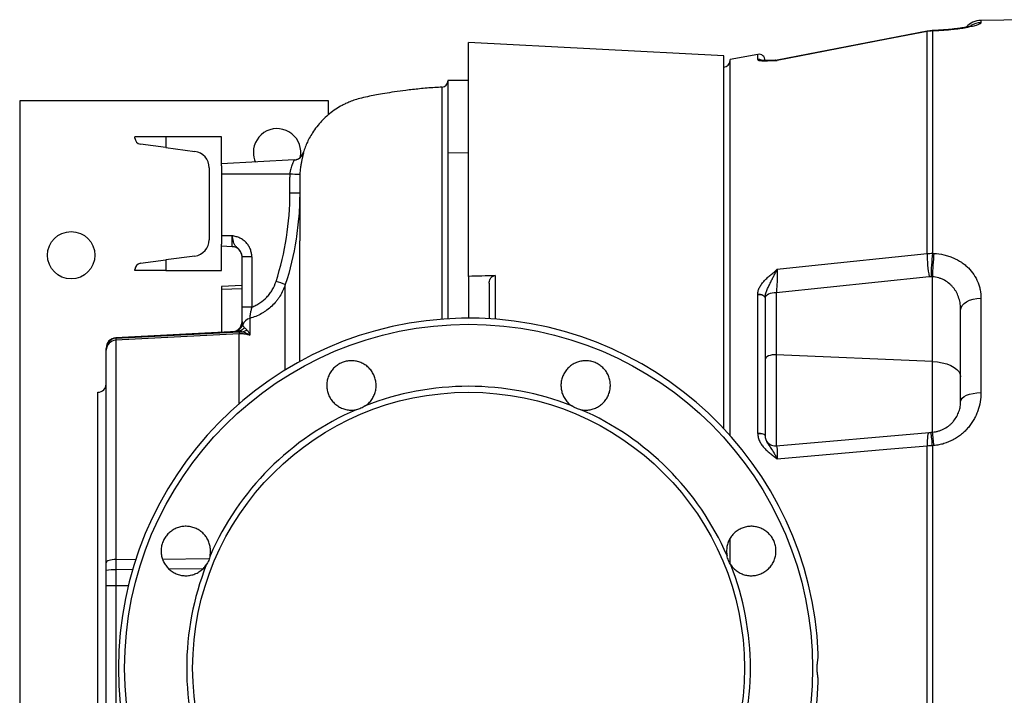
# Model space of a CAD drawing. Header units: millimetres. Extents: x 536 to 2684, y 1129 to 1841.
# Tile 2 of 10: x 536 to 1014, y 1471 to 1800. Entities that reach past the tile are written whole.
import ezdxf

# ---------------------------------------------------------------- set-up
doc = ezdxf.new("R2010")
doc.units = ezdxf.units.MM

msp = doc.modelspace()

# ---------------------------------------------------------------- linework, layer by layer
at = {"color": 7, "linetype": 'Continuous', "lineweight": 25}
for p, q in [((1025.17, 1799.51), (1002.93, 1799.12)), ((976.82, 1793.91), (904.05, 1779.87)), ((976.83, 1685.88), (976.83, 1793.77)), ((980.11, 1794.07), (979.4, 1794.04)), ((979.4, 1794.04), (979.4, 1686.02)), ((878.1, 1782.01), (754.1, 1788.51)), ((754.1, 1674.78), (754.1, 1788.51)), ((878.1, 1600.8), (878.1, 1782.01)), ((894.54, 1782.66), (881.1, 1780.09)), ((881.1, 1597.52), (881.1, 1780.09)), ((754.1, 1770.09), (744.1, 1769.92)), ((744.1, 1769.91), (754.1, 1770.09)), ((744.1, 1769.91), (744.1, 1734.88)), ((536.1, 1760.09), (536.1, 1210.09)), ((686.1, 1760.09), (536.1, 1760.09)), ((686.1, 1753.35), (686.1, 1760.09)), ((592.1, 1742.01), (592.1, 1742.59)), ((607.1, 1742.59), (592.1, 1742.59)), ((607.1, 1742.59), (607.1, 1737.39)), ((634.1, 1742.59), (607.1, 1742.59)), ((634.1, 1728.51), (634.1, 1742.59)), ((607.1, 1737.39), (594.71, 1739.04)), ((607.1, 1737.39), (621.16, 1735.52)), ((669.42, 1731.36), (634.1, 1729.51)), ((673.87, 1734.87), (673.87, 1734.86)), ((744.1, 1734.88), (754.1, 1735.03)), ((744.1, 1734.88), (744.1, 1654.22)), ((628.1, 1727.59), (628.1, 1692.59)), ((634.1, 1728.51), (634.1, 1724.51)), ((634.1, 1724.51), (634.1, 1694.51)), ((667.43, 1724.51), (634.1, 1724.51)), ((639.37, 1694.51), (634.1, 1694.51)), ((634.1, 1694.51), (634.1, 1690.51)), ((639.37, 1689.23), (639.37, 1694.51)), ((634.1, 1677.59), (634.1, 1690.51)), ((639.37, 1689.23), (634.1, 1689.51)), ((621.16, 1684.66), (607.1, 1682.8)), ((648.84, 1684.27), (644.1, 1684.27)), ((644.1, 1659.84), (644.1, 1684.27)), ((648.84, 1684.27), (648.84, 1659.84)), ((979.4, 1686.02), (980.11, 1685.98)), ((594.71, 1681.15), (607.1, 1682.8)), ((607.1, 1682.8), (607.1, 1677.59)), ((592.1, 1677.59), (592.1, 1678.18)), ((607.1, 1677.59), (592.1, 1677.59)), ((607.1, 1677.59), (634.1, 1677.59)), ((754.1, 1674.78), (754.1, 1654.51)), ((977.85, 1674.6), (903.54, 1666.77)), ((979.41, 1633.45), (979.41, 1674.58)), ((644.1, 1670.35), (634.1, 1669.82)), ((634.1, 1669.82), (634.1, 1668.36)), ((764.1, 1671.49), (764.1, 1654.22)), ((634.1, 1668.36), (634.1, 1647.66)), ((894.54, 1598.59), (894.54, 1666.03)), ((898.1, 1664.23), (898.1, 1597.47)), ((903.54, 1666.77), (903.54, 1636.77)), ((1002.93, 1664.2), (1002.93, 1618.32)), ((648.84, 1659.84), (644.1, 1659.84)), ((993.1, 1614.07), (993.1, 1658.49)), ((647.81, 1654.39), (647.81, 1646.19)), ((641.63, 1648.05), (582.84, 1644.97)), ((582.84, 1644.72), (642.63, 1647.81)), ((642.63, 1646.86), (582.84, 1643.75)), ((582.84, 1644.97), (582.84, 1644.72)), ((582.84, 1643.75), (582.84, 1537.27)), ((578.1, 1535.7), (578.1, 1639.01)), ((979.41, 1633.45), (903.54, 1636.77)), ((903.54, 1636.77), (903.54, 1592.49)), ((979.41, 1599.12), (979.41, 1633.45)), ((574.1, 1484.51), (574.1, 1618.51)), ((903.54, 1592.49), (977.85, 1598.99)), ((978.7, 1599.06), (979.41, 1599.12)), ((976.83, 1376.62), (976.83, 1592.4)), ((980.11, 1592.6), (979.4, 1592.54)), ((979.4, 1592.54), (979.4, 1376.48)), ((881.1, 1535.51), (881.1, 1547.23)), ((578.1, 1524.51), (578.1, 1531.95)), ((582.84, 1532.28), (582.84, 1524.51)), ((582.84, 1524.51), (578.1, 1524.51)), ((578.1, 1444.51), (578.1, 1524.51)), ((582.84, 1524.51), (582.84, 1444.51)), ((574.1, 1350.51), (574.1, 1484.51))]:
    msp.add_line(p, q, dxfattribs=at)
at = {"color": 8, "linetype": 'Continuous', "lineweight": 25}
for p, q in [((1002.93, 1799.12), (1002.93, 1798.01)), ((894.54, 1780.11), (894.54, 1782.66)), ((904.05, 1779.85), (904.05, 1779.72)), ((673.87, 1734.86), (673.92, 1734.84)), ((766.95, 1675.19), (766.95, 1654.02)), ((665.1, 1629.35), (665.1, 1670.83)), ((644.1, 1668.73), (634.1, 1668.36)), ((642.63, 1612.86), (642.63, 1646.86)), ((582.84, 1537.27), (592.69, 1537.36)), ((605.52, 1537.48), (628.04, 1537.69)), ((591.14, 1532.37), (582.84, 1532.28)), ((624.97, 1532.76), (608.89, 1532.57)), ((588.88, 1524.51), (582.84, 1524.51))]:
    msp.add_line(p, q, dxfattribs=at)
at = {"color": 7, "linetype": 'Continuous', "lineweight": 25, "flags": 128}
for points in [[(976.83, 1793.77), (957.2, 1789.98), (904.05, 1779.72)], [(979.96, 1794.21), (979.78, 1794.21), (979.25, 1794.19)], [(904.05, 1678.25), (917.74, 1679.69), (976.83, 1685.88)], [(894.54, 1666.13), (895.19, 1666.15), (895.85, 1666.09), (896.46, 1665.94), (897.01, 1665.72), (897.47, 1665.43), (897.81, 1665.09), (898.03, 1664.71), (898.11, 1664.31)], [(894.54, 1666.03), (895.2, 1666.06), (895.85, 1666), (896.46, 1665.86), (897.02, 1665.64), (897.47, 1665.35), (897.82, 1665.01), (898.03, 1664.63), (898.1, 1664.23)], [(903.54, 1666.77), (902.52, 1666.76), (901.51, 1666.65), (900.58, 1666.43), (899.75, 1666.13), (899.07, 1665.75), (898.55, 1665.31), (898.23, 1664.82), (898.11, 1664.31)], [(993.1, 1658.49), (993.29, 1659.59), (993.85, 1660.65), (994.75, 1661.63), (995.97, 1662.49), (997.46, 1663.2), (999.16, 1663.74), (1001, 1664.07), (1002.93, 1664.2)], [(903.54, 1636.77), (902.51, 1636.76), (901.5, 1636.65), (900.56, 1636.43), (899.73, 1636.13), (899.04, 1635.74), (898.53, 1635.29), (898.21, 1634.8), (898.1, 1634.28)], [(979.41, 1633.45), (981.85, 1633.25), (984.18, 1632.84), (986.35, 1632.25), (988.29, 1631.49), (989.96, 1630.58), (991.31, 1629.54), (992.3, 1628.41), (992.9, 1627.21), (993.1, 1625.98)], [(993.1, 1614.07), (993.29, 1614.89), (993.85, 1615.68), (994.75, 1616.41), (995.97, 1617.05), (997.46, 1617.58), (999.16, 1617.97), (1001, 1618.23), (1002.93, 1618.32)], [(894.54, 1598.59), (895.2, 1598.61), (895.85, 1598.58), (896.46, 1598.49), (897.02, 1598.35), (897.47, 1598.17), (897.82, 1597.96), (898.03, 1597.72), (898.1, 1597.47)], [(894.54, 1598.48), (895.19, 1598.5), (895.85, 1598.48), (896.46, 1598.4), (897.01, 1598.26), (897.47, 1598.09), (897.81, 1597.88), (898.03, 1597.64), (898.11, 1597.39)], [(977.85, 1598.99), (977.6, 1598.85), (977.38, 1598.49), (977.2, 1597.91), (977.04, 1597.13), (976.93, 1596.17), (976.85, 1595.04), (976.82, 1593.77), (976.83, 1592.4)], [(976.83, 1592.4), (957.2, 1590.67), (904.05, 1585.98)], [(582.84, 1537.27), (581.91, 1537.23), (581.01, 1537.13), (580.19, 1536.98), (579.48, 1536.78), (578.89, 1536.55), (578.46, 1536.28), (578.19, 1536), (578.1, 1535.7)]]:
    msp.add_lwpolyline(points, dxfattribs=at)
at = {"color": 8, "linetype": 'Continuous', "lineweight": 25, "flags": 128}
for points in [[(976.82, 1793.92), (976.82, 1793.91), (976.83, 1793.77)], [(979.4, 1794.04), (979.27, 1794.19), (979.25, 1794.19)], [(980.11, 1794.07), (979.98, 1794.21), (979.95, 1794.21)]]:
    msp.add_lwpolyline(points, dxfattribs=at)
at = {"color": 7, "linetype": 'Continuous', "lineweight": 25}
for centre, radius in [((561.1, 1685.09), 11.5), ((754.1, 1484.51), 167.05), ((754.1, 1484.51), 134)]:
    msp.add_circle(centre, radius, dxfattribs=at)
for centre, radius, start, end in [((1003.1, 1789.13), 10, 91, 136.3333), ((878.1, 1779.51), 3, 270, 0), ((895.1, 1779.72), 3, 0, 100.8575), ((903.1, 1784.78), 5, 271.6774, 280.8232), ((903.1, 1784.78), 5, 271.6622, 280.8232), ((741.1, 1769.75), 3, 272.9493, 359.2777), ((661.1, 1735.09), 11.5, 347.3892, 180), ((595.1, 1742.01), 3, 180, 262.4342), ((620.1, 1727.59), 8, 0, 82.4342), ((661.1, 1735.09), 11.5, 180, 204.2186), ((669.04, 1736.35), 5, 273.0041, 342.7881), ((669.16, 1736.35), 5, 273.0001, 293.9693), ((646.07, 1304.15), 420.9, 86.4458, 87.0908), ((620.1, 1692.59), 8, 277.5658, 0), ((639.1, 1684.24), 5, 0, 87), ((1032.56, 1685.2), 55.73, 179.2945, 190.9593), ((1107.39, 1672.47), 128.7, 173.9574, 179.0406), ((1108.12, 1672.43), 128.73, 173.9578, 179.0393), ((595.1, 1678.18), 3, 97.5658, 180), ((636.99, 1595.35), 80.55, 69.5713, 72.9485), ((754.1, 1484.51), 170, 2.3077, 357.6923), ((639.1, 1652.92), 5, 273, 0), ((639.69, 1652.95), 4.99, 273.0207, 340.5404), ((641.37, 1652.91), 4.87, 273.1234, 322.686), ((649.08, 1649.58), 4.98, 104.7604, 159.9353), ((655.32, 1647.34), 12.7, 177.8562, 182.1438), ((643.62, 1652.47), 4.61, 274.6419, 307.4014), ((583.1, 1639.98), 5, 93, 180), ((583.1, 1639.73), 4.99, 92.9364, 179.9445), ((582.97, 1638.89), 4.86, 91.4449, 178.5724), ((574.1, 1622.51), 4, 270, 0), ((754.1, 1484.51), 136.89, 68.5103, 111.4897), ((754.1, 1484.51), 136.89, 113.5103, 156.4897), ((754.1, 1484.51), 136.89, 23.5103, 66.4897), ((875.58, 1584.75), 104.11, 4.2923, 7.9039), ((876.47, 1584.83), 103.93, 4.2914, 7.9084), ((903.1, 1597.47), 5, 203.0012, 275), ((581.7, 1514), 18.31, 86.4366, 101.3364), ((754.1, 1484.51), 136.89, 158.5103, 201.4897), ((754.1, 1484.51), 136.89, 338.5103, 21.4897)]:
    msp.add_arc(centre, radius, start, end, dxfattribs=at)
at = {"color": 8, "linetype": 'Continuous', "lineweight": 25}
for centre, radius, start, end in [((1003.1, 1787.98), 10.03, 90.99, 119.9873), ((895.1, 1777.14), 3.02, 64.6634, 100.7727), ((895.11, 1777.13), 3.02, 64.8502, 100.8842), ((669.16, 1736.35), 5, 293.9708, 342.3132)]:
    msp.add_arc(centre, radius, start, end, dxfattribs=at)
at = {"color": 7, "linetype": 'Continuous', "lineweight": 25}
msp.add_ellipse((456.16, 1450.09), major_axis=(3372.8, -148.36), ratio=0.074102, start_param=1.418288, end_param=1.418501, dxfattribs=at)
for points, knots in [([(979.25, 1794.16), (978.88, 1794.16), (978.06, 1794.14), (977.26, 1793.97), (976.83, 1793.88)], [0, 0, 0, 0, 0.457383, 1, 1, 1, 1]), ([(998.24, 1796.5), (998.23, 1796.49), (998.19, 1796.48), (997.83, 1796.36), (997.2, 1796.19), (996.24, 1795.97), (995.06, 1795.73), (993.63, 1795.48), (991.96, 1795.23), (990.02, 1794.98), (987.84, 1794.75), (985.46, 1794.54), (982.96, 1794.38), (981.1, 1794.27), (980.09, 1794.25), (979.95, 1794.24)], [0, 0, 0, 0, 0.052233, 0.117498, 0.191038, 0.271794, 0.357008, 0.436847, 0.521194, 0.610035, 0.702093, 0.796129, 0.890928, 0.98506, 1, 1, 1, 1]), ([(1002.93, 1798.01), (1002.93, 1797.87), (1002.8, 1797.71), (1002.3, 1797.38), (1001.93, 1797.21), (1001.16, 1796.92), (1000.87, 1796.82), (1000.24, 1796.63), (999.89, 1796.53), (998.75, 1796.23), (997.87, 1796.03), (996.6, 1795.77), (996.33, 1795.72), (995.8, 1795.62), (995.52, 1795.57), (994.68, 1795.43), (994.09, 1795.33), (992.86, 1795.14), (992.21, 1795.05), (991.21, 1794.92), (990.87, 1794.88), (990.18, 1794.8), (989.82, 1794.76), (988.02, 1794.56), (986.52, 1794.43), (984.18, 1794.26), (983.38, 1794.21), (981.76, 1794.13), (980.94, 1794.09), (980.11, 1794.07)], [0, 0, 0, 0, 0.125, 0.125, 0.25, 0.25, 0.3125, 0.3125, 0.375, 0.375, 0.5, 0.5, 0.53125, 0.53125, 0.5625, 0.5625, 0.625, 0.625, 0.6875, 0.6875, 0.71875, 0.71875, 0.75, 0.75, 0.875, 0.875, 0.9375, 0.9375, 1, 1, 1, 1]), ([(894.54, 1780.09), (894.55, 1780), (894.65, 1779.92), (894.98, 1779.78), (895.22, 1779.73), (895.67, 1779.67), (895.83, 1779.65), (896.18, 1779.62), (896.37, 1779.61), (896.95, 1779.58), (897.38, 1779.57), (898.3, 1779.57), (898.79, 1779.58), (899.81, 1779.6), (900.33, 1779.61), (901.39, 1779.65), (901.93, 1779.67), (902.73, 1779.69), (902.99, 1779.7), (903.39, 1779.71), (903.52, 1779.71), (903.78, 1779.71), (903.92, 1779.72), (904.05, 1779.72)], [0, 0, 0, 0, 0.125, 0.125, 0.25, 0.25, 0.3125, 0.3125, 0.375, 0.375, 0.5, 0.5, 0.625, 0.625, 0.75, 0.75, 0.875, 0.875, 0.9375, 0.9375, 0.96875, 0.96875, 1, 1, 1, 1]), ([(903.25, 1779.79), (903.16, 1779.78), (902.34, 1779.76), (900.94, 1779.71), (899.23, 1779.66), (897.96, 1779.66), (897.07, 1779.69), (896.56, 1779.73), (896.32, 1779.78), (896.35, 1779.77), (896.36, 1779.77)], [0, 0, 0, 0, 0.030451, 0.27341, 0.465867, 0.63429, 0.772607, 0.88561, 0.975769, 1, 1, 1, 1]), ([(741.26, 1766.72), (740.06, 1766.66), (736.38, 1766.49), (730.51, 1765.97), (723.98, 1765.25), (718.36, 1764.47), (713.6, 1763.71), (709.59, 1762.99), (705.84, 1762.25), (702.34, 1761.56), (699.14, 1760.65), (696.59, 1759.7), (694.52, 1758.79), (692.2, 1757.62), (689.58, 1756.05), (686.6, 1753.87), (683.93, 1751.5), (681.46, 1748.87), (679.33, 1746.16), (677.51, 1743.33), (676.12, 1740.76), (674.99, 1738.21), (674.24, 1736.3), (673.91, 1735.13), (673.84, 1734.87)], [0, 0, 0, 0, 0.044807, 0.1371, 0.219282, 0.289382, 0.348502, 0.398532, 0.441196, 0.491067, 0.531503, 0.564973, 0.592959, 0.616317, 0.662653, 0.709217, 0.75538, 0.796583, 0.844515, 0.885064, 0.922725, 0.954535, 0.989905, 1, 1, 1, 1]), ([(667.43, 1724.51), (667.47, 1724.97), (667.53, 1725.42), (667.65, 1726.08), (667.7, 1726.3), (667.8, 1726.72), (667.85, 1726.93), (668.01, 1727.54), (668.12, 1727.93), (668.37, 1728.67), (668.49, 1729.01), (668.67, 1729.48), (668.73, 1729.63), (668.85, 1729.92), (668.9, 1730.05), (669.06, 1730.43), (669.15, 1730.64), (669.27, 1730.91), (669.3, 1730.99), (669.36, 1731.12), (669.38, 1731.18), (669.43, 1731.32), (669.44, 1731.36), (669.42, 1731.36)], [0, 0, 0, 0, 0.125, 0.125, 0.1875, 0.1875, 0.25, 0.25, 0.375, 0.375, 0.5, 0.5, 0.5625, 0.5625, 0.625, 0.625, 0.75, 0.75, 0.8125, 0.8125, 0.875, 0.875, 1, 1, 1, 1]), ([(673.92, 1734.84), (673.94, 1734.83), (673.93, 1734.76), (673.89, 1734.57), (673.87, 1734.49), (673.83, 1734.3), (673.8, 1734.19), (673.71, 1733.81), (673.64, 1733.5), (673.5, 1732.96), (673.46, 1732.76), (673.36, 1732.33), (673.31, 1732.11), (673.15, 1731.4), (673.04, 1730.88), (672.87, 1730.02), (672.81, 1729.72), (672.71, 1729.11), (672.65, 1728.8), (672.55, 1728.15), (672.51, 1727.82), (672.42, 1727.13), (672.37, 1726.78), (672.26, 1725.71), (672.2, 1724.99), (672.16, 1724.24)], [0, 0, 0, 0, 0.125, 0.125, 0.1875, 0.1875, 0.25, 0.25, 0.375, 0.375, 0.4375, 0.4375, 0.5, 0.5, 0.625, 0.625, 0.6875, 0.6875, 0.75, 0.75, 0.8125, 0.8125, 0.875, 0.875, 1, 1, 1, 1]), ([(667.37, 1715.47), (667.37, 1716.97), (667.37, 1718.48), (667.37, 1720.74), (667.37, 1721.5), (667.37, 1723), (667.39, 1723.76), (667.43, 1724.51)], [0, 0, 0, 0, 0.5, 0.5, 0.75, 0.75, 1, 1, 1, 1]), ([(672.1, 1722.24), (672.1, 1722.2), (672.1, 1721.71), (672.11, 1720.81), (672.1, 1719.4), (672.1, 1717.43), (672.1, 1714.73), (672.1, 1711.09), (672.1, 1706.34), (672.1, 1700.61), (672.1, 1695.83), (672.1, 1692.73), (672.1, 1692.13)], [0, 0, 0, 0, 0.008727, 0.095874, 0.192072, 0.292198, 0.395665, 0.5297, 0.668987, 0.813548, 0.963292, 1, 1, 1, 1]), ([(660.61, 1672.35), (662.86, 1679.36), (664.54, 1686.46), (666.79, 1700.83), (667.37, 1708.1), (667.37, 1715.47)], [0, 0, 0, 0, 0.5, 0.5, 1, 1, 1, 1]), ([(672.1, 1715.47), (672.1, 1713.57), (672.07, 1711.67), (671.92, 1707.88), (671.81, 1705.99), (671.36, 1700.32), (670.92, 1696.57), (669.17, 1685.39), (667.43, 1678.05), (665.1, 1670.83)], [0, 0, 0, 0, 0.125, 0.125, 0.25, 0.25, 0.5, 0.5, 1, 1, 1, 1]), ([(667.37, 1715.47), (668, 1715.47), (668.62, 1715.47), (669.77, 1715.47), (670.3, 1715.47), (671.17, 1715.47), (671.51, 1715.47), (671.98, 1715.47), (672.1, 1715.47), (672.1, 1715.47)], [0, 0, 0, 0, 0.25, 0.25, 0.5, 0.5, 0.75, 0.75, 1, 1, 1, 1]), ([(648.84, 1684.27), (648.84, 1684.91), (648.78, 1685.54), (648.6, 1686.47), (648.53, 1686.78), (648.35, 1687.39), (648.25, 1687.7), (647.89, 1688.59), (647.61, 1689.15), (646.93, 1690.22), (646.53, 1690.73), (645.66, 1691.65), (645.19, 1692.07), (644.42, 1692.63), (644.15, 1692.81), (643.6, 1693.13), (643.32, 1693.28), (642.45, 1693.7), (641.85, 1693.92), (640.93, 1694.19), (640.62, 1694.26), (640.15, 1694.37), (640, 1694.4), (639.68, 1694.46), (639.52, 1694.48), (639.37, 1694.51)], [0, 0, 0, 0, 0.125, 0.125, 0.1875, 0.1875, 0.25, 0.25, 0.375, 0.375, 0.5, 0.5, 0.625, 0.625, 0.6875, 0.6875, 0.75, 0.75, 0.875, 0.875, 0.9375, 0.9375, 0.96875, 0.96875, 1, 1, 1, 1]), ([(644.1, 1684.27), (644.1, 1684.81), (644.02, 1685.33), (643.77, 1686.1), (643.67, 1686.35), (643.44, 1686.82), (643.3, 1687.05), (643, 1687.48), (642.84, 1687.69), (642.49, 1688.07), (642.31, 1688.25), (641.95, 1688.58), (641.77, 1688.74), (641.42, 1689.05), (641.26, 1689.19), (640.97, 1689.49), (640.84, 1689.64), (640.61, 1689.96), (640.51, 1690.13), (640.23, 1690.66), (640.09, 1691.07), (639.9, 1691.73), (639.84, 1691.96), (639.74, 1692.43), (639.68, 1692.68), (639.59, 1693.19), (639.54, 1693.45), (639.47, 1693.85), (639.45, 1693.98), (639.41, 1694.24), (639.39, 1694.38), (639.37, 1694.51)], [0, 0, 0, 0, 0.125, 0.125, 0.1875, 0.1875, 0.25, 0.25, 0.3125, 0.3125, 0.375, 0.375, 0.4375, 0.4375, 0.5, 0.5, 0.5625, 0.5625, 0.625, 0.625, 0.75, 0.75, 0.8125, 0.8125, 0.875, 0.875, 0.9375, 0.9375, 0.96875, 0.96875, 1, 1, 1, 1]), ([(672.1, 1633.38), (672.1, 1633.74), (672.1, 1638.39), (672.1, 1646.65), (672.1, 1658.02), (672.1, 1668.47), (672.1, 1678), (672.1, 1685.96), (672.1, 1690.28), (672.1, 1692.13)], [0, 0, 0, 0, 0.0144648, 0.1859158, 0.3573667, 0.5288177, 0.7002687, 0.8717196, 1, 1, 1, 1]), ([(980.11, 1685.98), (981.76, 1685.88), (983.36, 1685.65), (985.7, 1685.11), (986.47, 1684.9), (987.6, 1684.53), (987.98, 1684.4), (988.72, 1684.12), (989.08, 1683.98), (990.87, 1683.22), (992.2, 1682.5), (994.06, 1681.26), (994.66, 1680.81), (995.79, 1679.89), (996.33, 1679.41), (997.84, 1677.91), (998.73, 1676.83), (1000.27, 1674.52), (1000.9, 1673.32), (1001.66, 1671.45), (1001.88, 1670.82), (1002.26, 1669.53), (1002.42, 1668.88), (1002.8, 1666.89), (1002.93, 1665.56), (1002.93, 1664.2)], [0, 0, 0, 0, 0.125, 0.125, 0.1875, 0.1875, 0.21875, 0.21875, 0.25, 0.25, 0.375, 0.375, 0.4375, 0.4375, 0.5, 0.5, 0.625, 0.625, 0.75, 0.75, 0.8125, 0.8125, 0.875, 0.875, 1, 1, 1, 1]), ([(764.1, 1671.49), (764.1, 1671.85), (764.14, 1672.19), (764.31, 1672.89), (764.43, 1673.23), (764.7, 1673.73), (764.81, 1673.9), (765.06, 1674.23), (765.2, 1674.39), (765.54, 1674.69), (765.75, 1674.84), (766.13, 1675.02), (766.27, 1675.07), (766.59, 1675.16), (766.76, 1675.19), (766.95, 1675.19)], [0, 0, 0, 0, 0.25, 0.25, 0.5, 0.5, 0.625, 0.625, 0.75, 0.75, 0.875, 0.875, 0.9375, 0.9375, 1, 1, 1, 1]), ([(894.54, 1666.13), (894.55, 1666.42), (894.57, 1666.72), (894.66, 1667.31), (894.73, 1667.6), (894.98, 1668.48), (895.22, 1669.05), (895.81, 1670.17), (896.16, 1670.71), (896.95, 1671.77), (897.38, 1672.27), (898.3, 1673.26), (898.79, 1673.73), (899.81, 1674.67), (900.33, 1675.12), (901.39, 1676.02), (901.93, 1676.46), (902.73, 1677.13), (902.99, 1677.35), (903.52, 1677.8), (903.78, 1678.02), (904.05, 1678.25)], [0, 0, 0, 0, 0.0625, 0.0625, 0.125, 0.125, 0.25, 0.25, 0.375, 0.375, 0.5, 0.5, 0.625, 0.625, 0.75, 0.75, 0.875, 0.875, 0.9375, 0.9375, 1, 1, 1, 1]), ([(898.11, 1664.31), (898.11, 1664.92), (898.22, 1665.54), (898.53, 1666.77), (898.75, 1667.38), (899.23, 1668.6), (899.49, 1669.2), (900.05, 1670.39), (900.34, 1670.99), (900.91, 1672.17), (901.21, 1672.75), (901.78, 1673.91), (902.07, 1674.48), (902.64, 1675.6), (902.92, 1676.15), (903.49, 1677.22), (903.77, 1677.75), (904.05, 1678.25)], [0, 0, 0, 0, 0.125, 0.125, 0.25, 0.25, 0.375, 0.375, 0.5, 0.5, 0.625, 0.625, 0.75, 0.75, 0.875, 0.875, 1, 1, 1, 1]), ([(904.05, 1678.25), (904.05, 1677.86), (904.05, 1677.44), (904.05, 1676.78), (904.05, 1676.55), (904.05, 1676.09), (904.04, 1675.86), (904.03, 1675.15), (904.02, 1674.66), (903.98, 1673.66), (903.96, 1673.15), (903.92, 1672.13), (903.89, 1671.62), (903.85, 1670.86), (903.83, 1670.6), (903.8, 1670.1), (903.79, 1669.84), (903.7, 1668.6), (903.62, 1667.65), (903.54, 1666.77)], [0, 0, 0, 0, 0.125, 0.125, 0.1875, 0.1875, 0.25, 0.25, 0.375, 0.375, 0.5, 0.5, 0.625, 0.625, 0.6875, 0.6875, 0.75, 0.75, 1, 1, 1, 1]), ([(993.1, 1658.49), (993.1, 1659.45), (993.04, 1660.41), (992.83, 1661.83), (992.75, 1662.3), (992.54, 1663.23), (992.41, 1663.68), (991.99, 1665.04), (991.64, 1665.92), (990.99, 1667.19), (990.75, 1667.61), (990.24, 1668.41), (989.96, 1668.8), (989.38, 1669.55), (989.06, 1669.92), (988.4, 1670.61), (988.04, 1670.95), (986.92, 1671.9), (986.11, 1672.46), (984.8, 1673.16), (984.34, 1673.38), (983.4, 1673.76), (982.92, 1673.93), (981.46, 1674.34), (980.45, 1674.52), (979.41, 1674.58)], [0, 0, 0, 0, 0.125, 0.125, 0.1875, 0.1875, 0.25, 0.25, 0.375, 0.375, 0.4375, 0.4375, 0.5, 0.5, 0.5625, 0.5625, 0.625, 0.625, 0.75, 0.75, 0.8125, 0.8125, 0.875, 0.875, 1, 1, 1, 1]), ([(665.1, 1670.83), (664.46, 1668.84), (663.59, 1666.96), (662.21, 1664.77), (661.92, 1664.34), (661.31, 1663.49), (660.99, 1663.07), (660, 1661.87), (658.6, 1660.35), (657.01, 1659.02), (655.76, 1658.1), (655.33, 1657.8), (654.45, 1657.23), (654, 1656.96), (651.74, 1655.7), (649.83, 1654.93), (647.81, 1654.39)], [0, 0, 0, 0, 0.25, 0.25, 0.3125, 0.3125, 0.375, 0.375, 0.5, 0.625, 0.625, 0.6875, 0.6875, 0.75, 0.75, 1, 1, 1, 1]), ([(648.84, 1659.84), (649.53, 1660.11), (650.2, 1660.41), (651.51, 1661.09), (652.15, 1661.47), (654, 1662.72), (655.13, 1663.68), (656.64, 1665.29), (657.12, 1665.86), (658.01, 1667.06), (658.42, 1667.68), (659.55, 1669.58), (660.15, 1670.93), (660.61, 1672.35)], [0, 0, 0, 0, 0.125, 0.125, 0.25, 0.25, 0.5, 0.5, 0.625, 0.625, 0.75, 0.75, 1, 1, 1, 1]), ([(644.1, 1652.92), (644.1, 1653.16), (644.1, 1653.41), (644.1, 1653.92), (644.1, 1654.19), (644.1, 1654.99), (644.1, 1655.56), (644.1, 1656.75), (644.1, 1657.36), (644.1, 1658.59), (644.1, 1659.21), (644.1, 1659.84)], [0, 0, 0, 0, 0.125, 0.125, 0.25, 0.25, 0.5, 0.5, 0.75, 0.75, 1, 1, 1, 1]), ([(648.84, 1659.84), (648.66, 1659.23), (648.5, 1658.62), (648.3, 1657.72), (648.24, 1657.42), (648.13, 1656.86), (648.08, 1656.59), (648.02, 1656.2), (648, 1656.08), (647.96, 1655.84), (647.95, 1655.73), (647.9, 1655.4), (647.87, 1655.21), (647.84, 1654.87), (647.82, 1654.73), (647.81, 1654.52), (647.8, 1654.44), (647.81, 1654.39)], [0, 0, 0, 0, 0.25, 0.25, 0.375, 0.375, 0.5, 0.5, 0.5625, 0.5625, 0.625, 0.625, 0.75, 0.75, 0.875, 0.875, 1, 1, 1, 1]), ([(644.1, 1652.92), (644.1, 1652.75), (644.13, 1652.57), (644.18, 1652.22), (644.22, 1652.05), (644.32, 1651.6), (644.38, 1651.38), (644.4, 1651.28)], [0, 0, 0, 0, 0.25, 0.25, 0.5, 0.5, 1, 1, 1, 1]), ([(644.4, 1651.28), (644.47, 1651.11), (644.55, 1650.91), (644.81, 1650.47), (644.98, 1650.22), (645.24, 1649.96)], [0, 0, 0, 0, 0.5, 0.5, 1, 1, 1, 1]), ([(645.24, 1649.96), (645.38, 1649.81), (645.55, 1649.63), (645.93, 1649.25), (646.15, 1649.04), (646.42, 1648.81)], [0, 0, 0, 0, 0.5, 0.5, 1, 1, 1, 1]), ([(643.99, 1647.88), (643.47, 1647.95), (643.04, 1648), (642.27, 1648.06), (641.93, 1648.07), (641.63, 1648.05)], [0, 0, 0, 0, 0.5, 0.5, 1, 1, 1, 1]), ([(647.81, 1646.19), (647.52, 1646.29), (647.21, 1646.39), (646.71, 1646.52), (646.53, 1646.56), (646.16, 1646.64), (645.96, 1646.68), (645.55, 1646.74), (645.33, 1646.77), (644.86, 1646.82), (644.62, 1646.85), (644.09, 1646.88), (643.81, 1646.89), (643.23, 1646.89), (642.93, 1646.88), (642.63, 1646.86)], [0, 0, 0, 0, 0.25, 0.25, 0.375, 0.375, 0.5, 0.5, 0.625, 0.625, 0.75, 0.75, 0.875, 0.875, 1, 1, 1, 1]), ([(643.99, 1647.88), (644.72, 1647.81), (645.44, 1647.59), (646.42, 1647.14), (646.73, 1646.97), (647.15, 1646.69), (647.29, 1646.59), (647.56, 1646.4), (647.68, 1646.29), (647.81, 1646.19)], [0, 0, 0, 0, 0.5, 0.5, 0.75, 0.75, 0.875, 0.875, 1, 1, 1, 1]), ([(646.42, 1648.81), (646.74, 1648.53), (647.03, 1648.15), (647.37, 1647.48), (647.47, 1647.24), (647.65, 1646.73), (647.73, 1646.46), (647.81, 1646.19)], [0, 0, 0, 0, 0.5, 0.5, 0.75, 0.75, 1, 1, 1, 1]), ([(703.96, 1611.89), (704.57, 1612.3), (705.14, 1612.77), (705.92, 1613.54), (706.17, 1613.81), (706.64, 1614.37), (706.87, 1614.66), (707.5, 1615.57), (707.86, 1616.21), (708.31, 1617.21), (708.45, 1617.55), (708.69, 1618.25), (708.79, 1618.61), (709.06, 1619.68), (709.17, 1620.4), (709.25, 1621.86), (709.22, 1622.61), (709.04, 1624.06), (708.88, 1624.78), (708.55, 1625.83), (708.42, 1626.18), (708.13, 1626.86), (707.97, 1627.19), (707.45, 1628.15), (707.04, 1628.77), (706.35, 1629.63), (706.1, 1629.91), (705.59, 1630.43), (705.33, 1630.69), (704.49, 1631.4), (703.9, 1631.83), (702.61, 1632.57), (701.95, 1632.88), (700.92, 1633.25), (700.57, 1633.35), (699.85, 1633.54), (699.49, 1633.61), (698.4, 1633.79), (697.66, 1633.84), (696.57, 1633.81), (696.2, 1633.78), (695.47, 1633.7), (695.1, 1633.64), (694.02, 1633.41), (693.32, 1633.19), (691.97, 1632.63), (691.31, 1632.29), (690.08, 1631.49), (689.5, 1631.03), (688.7, 1630.27), (688.44, 1630.01), (687.96, 1629.45), (687.73, 1629.16), (687.08, 1628.27), (686.71, 1627.65), (686.23, 1626.65), (686.09, 1626.3), (685.84, 1625.61), (685.73, 1625.26), (685.44, 1624.2), (685.32, 1623.48), (685.21, 1622), (685.22, 1621.27), (685.34, 1620.18), (685.39, 1619.82), (685.54, 1619.1), (685.63, 1618.74), (685.94, 1617.67), (686.22, 1617), (686.72, 1616.02), (686.9, 1615.7), (687.3, 1615.08), (687.51, 1614.77), (688.19, 1613.9), (688.68, 1613.36), (689.78, 1612.39), (690.38, 1611.94), (691.63, 1611.18), (692.29, 1610.86), (693.32, 1610.47), (693.67, 1610.36), (694.38, 1610.16), (694.74, 1610.08), (695.82, 1609.88), (696.55, 1609.82), (697.66, 1609.82), (698.03, 1609.84), (698.77, 1609.92), (699.13, 1609.97), (699.5, 1610.04)], [0, 0, 0, 0, 0.03125, 0.03125, 0.046875, 0.046875, 0.0625, 0.0625, 0.09375, 0.09375, 0.109375, 0.109375, 0.125, 0.125, 0.15625, 0.15625, 0.1875, 0.1875, 0.21875, 0.21875, 0.234375, 0.234375, 0.25, 0.25, 0.28125, 0.28125, 0.296875, 0.296875, 0.3125, 0.3125, 0.34375, 0.34375, 0.375, 0.375, 0.390625, 0.390625, 0.40625, 0.40625, 0.4375, 0.4375, 0.453125, 0.453125, 0.46875, 0.46875, 0.5, 0.5, 0.53125, 0.53125, 0.5625, 0.5625, 0.578125, 0.578125, 0.59375, 0.59375, 0.625, 0.625, 0.640625, 0.640625, 0.65625, 0.65625, 0.6875, 0.6875, 0.71875, 0.71875, 0.734375, 0.734375, 0.75, 0.75, 0.78125, 0.78125, 0.796875, 0.796875, 0.8125, 0.8125, 0.84375, 0.84375, 0.875, 0.875, 0.90625, 0.90625, 0.921875, 0.921875, 0.9375, 0.9375, 0.96875, 0.96875, 0.984375, 0.984375, 1, 1, 1, 1]), ([(808.71, 1610.04), (809.44, 1609.9), (810.17, 1609.83), (811.27, 1609.82), (811.63, 1609.83), (812.37, 1609.9), (812.73, 1609.95), (813.82, 1610.14), (814.53, 1610.34), (815.56, 1610.72), (815.89, 1610.87), (816.56, 1611.19), (816.88, 1611.37), (817.83, 1611.94), (818.42, 1612.37), (819.51, 1613.35), (820.02, 1613.9), (820.92, 1615.06), (821.31, 1615.67), (821.82, 1616.65), (821.97, 1616.99), (822.25, 1617.68), (822.37, 1618.02), (822.68, 1619.07), (822.83, 1619.79), (822.95, 1620.89), (822.97, 1621.26), (822.99, 1622), (822.97, 1622.36), (822.89, 1623.46), (822.77, 1624.18), (822.39, 1625.61), (822.14, 1626.3), (821.67, 1627.29), (821.5, 1627.62), (821.12, 1628.25), (820.92, 1628.56), (820.27, 1629.46), (819.79, 1630.01), (818.99, 1630.77), (818.71, 1631.01), (818.13, 1631.46), (817.83, 1631.68), (816.91, 1632.28), (816.26, 1632.62), (814.91, 1633.19), (814.19, 1633.41), (812.76, 1633.71), (812.03, 1633.8), (810.93, 1633.83), (810.56, 1633.82), (809.82, 1633.77), (809.45, 1633.73), (808.37, 1633.56), (807.66, 1633.38), (806.62, 1633.01), (806.27, 1632.87), (805.61, 1632.56), (805.28, 1632.39), (804.33, 1631.84), (803.73, 1631.42), (802.61, 1630.45), (802.1, 1629.92), (801.41, 1629.07), (801.19, 1628.77), (800.79, 1628.16), (800.59, 1627.84), (800.07, 1626.87), (799.78, 1626.19), (799.45, 1625.15), (799.35, 1624.8), (799.19, 1624.08), (799.12, 1623.71), (798.98, 1622.61), (798.96, 1621.88), (799.04, 1620.42), (799.15, 1619.68), (799.5, 1618.26), (799.74, 1617.56), (800.19, 1616.56), (800.36, 1616.23), (800.72, 1615.59), (800.92, 1615.27), (801.54, 1614.37), (802.02, 1613.81), (802.8, 1613.03), (803.08, 1612.78), (803.65, 1612.32), (803.95, 1612.09), (804.25, 1611.89)], [0, 0, 0, 0, 0.03125, 0.03125, 0.046875, 0.046875, 0.0625, 0.0625, 0.09375, 0.09375, 0.109375, 0.109375, 0.125, 0.125, 0.15625, 0.15625, 0.1875, 0.1875, 0.21875, 0.21875, 0.234375, 0.234375, 0.25, 0.25, 0.28125, 0.28125, 0.296875, 0.296875, 0.3125, 0.3125, 0.34375, 0.34375, 0.375, 0.375, 0.390625, 0.390625, 0.40625, 0.40625, 0.4375, 0.4375, 0.453125, 0.453125, 0.46875, 0.46875, 0.5, 0.5, 0.53125, 0.53125, 0.5625, 0.5625, 0.578125, 0.578125, 0.59375, 0.59375, 0.625, 0.625, 0.640625, 0.640625, 0.65625, 0.65625, 0.6875, 0.6875, 0.71875, 0.71875, 0.734375, 0.734375, 0.75, 0.75, 0.78125, 0.78125, 0.796875, 0.796875, 0.8125, 0.8125, 0.84375, 0.84375, 0.875, 0.875, 0.90625, 0.90625, 0.921875, 0.921875, 0.9375, 0.9375, 0.96875, 0.96875, 0.984375, 0.984375, 1, 1, 1, 1]), ([(1002.93, 1618.32), (1002.93, 1616.82), (1002.8, 1615.33), (1002.3, 1612.38), (1001.93, 1610.92), (1001.16, 1608.75), (1000.87, 1608.03), (1000.24, 1606.64), (999.89, 1605.95), (998.75, 1603.95), (997.87, 1602.66), (996.6, 1601.14), (996.33, 1600.84), (995.8, 1600.26), (995.52, 1599.97), (994.68, 1599.13), (994.09, 1598.6), (992.86, 1597.59), (992.21, 1597.12), (991.21, 1596.44), (990.87, 1596.23), (990.18, 1595.81), (989.82, 1595.61), (988.02, 1594.64), (986.52, 1594.01), (984.18, 1593.31), (983.38, 1593.11), (981.76, 1592.79), (980.94, 1592.68), (980.11, 1592.6)], [0, 0, 0, 0, 0.125, 0.125, 0.25, 0.25, 0.3125, 0.3125, 0.375, 0.375, 0.5, 0.5, 0.53125, 0.53125, 0.5625, 0.5625, 0.625, 0.625, 0.6875, 0.6875, 0.71875, 0.71875, 0.75, 0.75, 0.875, 0.875, 0.9375, 0.9375, 1, 1, 1, 1]), ([(703.96, 1611.89), (703.28, 1611.43), (702.57, 1611.05), (701.45, 1610.58), (701.07, 1610.45), (700.3, 1610.21), (699.9, 1610.12), (699.5, 1610.04)], [0, 0, 0, 0, 0.5, 0.5, 0.75, 0.75, 1, 1, 1, 1]), ([(808.71, 1610.04), (807.91, 1610.19), (807.14, 1610.43), (806.02, 1610.89), (805.66, 1611.06), (804.94, 1611.45), (804.59, 1611.66), (804.25, 1611.89)], [0, 0, 0, 0, 0.5, 0.5, 0.75, 0.75, 1, 1, 1, 1]), ([(979.41, 1599.12), (979.93, 1599.17), (980.45, 1599.24), (981.47, 1599.44), (981.97, 1599.56), (982.94, 1599.86), (983.42, 1600.03), (984.35, 1600.42), (984.81, 1600.64), (986.14, 1601.36), (986.95, 1601.91), (988.05, 1602.83), (988.4, 1603.15), (989.07, 1603.82), (989.39, 1604.17), (990.27, 1605.25), (990.78, 1606), (991.43, 1607.16), (991.62, 1607.55), (991.98, 1608.35), (992.14, 1608.75), (992.56, 1609.97), (992.77, 1610.79), (993.04, 1612.43), (993.1, 1613.25), (993.1, 1614.07)], [0, 0, 0, 0, 0.0625, 0.0625, 0.125, 0.125, 0.1875, 0.1875, 0.25, 0.25, 0.375, 0.375, 0.4375, 0.4375, 0.5, 0.5, 0.625, 0.625, 0.6875, 0.6875, 0.75, 0.75, 0.875, 0.875, 1, 1, 1, 1]), ([(894.54, 1598.48), (894.55, 1597.79), (894.65, 1597.11), (894.98, 1595.81), (895.22, 1595.19), (895.67, 1594.28), (895.83, 1593.99), (896.18, 1593.41), (896.37, 1593.14), (896.95, 1592.32), (897.38, 1591.81), (898.3, 1590.82), (898.79, 1590.35), (899.81, 1589.44), (900.33, 1589), (901.39, 1588.14), (901.93, 1587.71), (902.73, 1587.07), (902.99, 1586.85), (903.39, 1586.53), (903.52, 1586.42), (903.78, 1586.2), (903.92, 1586.09), (904.05, 1585.98)], [0, 0, 0, 0, 0.125, 0.125, 0.25, 0.25, 0.3125, 0.3125, 0.375, 0.375, 0.5, 0.5, 0.625, 0.625, 0.75, 0.75, 0.875, 0.875, 0.9375, 0.9375, 0.96875, 0.96875, 1, 1, 1, 1]), ([(898.11, 1597.39), (898.1, 1597.14), (898.1, 1596.85), (898.18, 1596.61), (898.19, 1596.59)], [0, 0, 0, 0, 0.906348, 1, 1, 1, 1]), ([(903.54, 1592.49), (903.62, 1592.49), (903.7, 1592.35), (903.79, 1591.99), (903.8, 1591.91), (903.83, 1591.72), (903.85, 1591.62), (903.89, 1591.3), (903.92, 1591.05), (903.96, 1590.47), (903.98, 1590.15), (904.02, 1589.45), (904.03, 1589.08), (904.04, 1588.47), (904.05, 1588.26), (904.05, 1587.83), (904.05, 1587.61), (904.05, 1586.94), (904.05, 1586.47), (904.05, 1585.98)], [0, 0, 0, 0, 0.25, 0.25, 0.3125, 0.3125, 0.375, 0.375, 0.5, 0.5, 0.625, 0.625, 0.75, 0.75, 0.8125, 0.8125, 0.875, 0.875, 1, 1, 1, 1]), ([(628.58, 1539.12), (628.72, 1539.85), (628.79, 1540.58), (628.8, 1541.67), (628.78, 1542.04), (628.72, 1542.77), (628.67, 1543.14), (628.47, 1544.23), (628.28, 1544.94), (627.89, 1545.96), (627.75, 1546.3), (627.42, 1546.96), (627.25, 1547.29), (626.68, 1548.23), (626.24, 1548.82), (625.26, 1549.92), (624.72, 1550.43), (623.56, 1551.32), (622.94, 1551.72), (621.96, 1552.22), (621.62, 1552.38), (620.94, 1552.65), (620.59, 1552.78), (619.54, 1553.09), (618.82, 1553.24), (617.72, 1553.36), (617.35, 1553.38), (616.62, 1553.39), (616.25, 1553.38), (615.16, 1553.3), (614.43, 1553.18), (613, 1552.8), (612.31, 1552.54), (611.32, 1552.07), (611, 1551.9), (610.36, 1551.53), (610.05, 1551.32), (609.16, 1550.67), (608.61, 1550.19), (607.85, 1549.4), (607.61, 1549.12), (607.15, 1548.54), (606.93, 1548.24), (606.33, 1547.31), (605.99, 1546.67), (605.43, 1545.31), (605.21, 1544.6), (604.9, 1543.16), (604.82, 1542.44), (604.79, 1541.33), (604.79, 1540.96), (604.84, 1540.23), (604.88, 1539.86), (605.06, 1538.78), (605.24, 1538.07), (605.61, 1537.02), (605.75, 1536.68), (606.06, 1536.01), (606.23, 1535.69), (606.78, 1534.74), (607.2, 1534.14), (608.16, 1533.01), (608.69, 1532.5), (609.55, 1531.82), (609.84, 1531.6), (610.45, 1531.19), (610.77, 1531), (611.75, 1530.47), (612.42, 1530.19), (613.47, 1529.85), (613.82, 1529.76), (614.54, 1529.59), (614.91, 1529.53), (616, 1529.39), (616.73, 1529.36), (618.19, 1529.45), (618.93, 1529.56), (620.36, 1529.91), (621.05, 1530.14), (622.06, 1530.6), (622.39, 1530.76), (623.03, 1531.13), (623.34, 1531.32), (624.24, 1531.95), (624.8, 1532.42), (625.58, 1533.21), (625.83, 1533.48), (626.3, 1534.06), (626.52, 1534.35), (626.73, 1534.66)], [0, 0, 0, 0, 0.03125, 0.03125, 0.046875, 0.046875, 0.0625, 0.0625, 0.09375, 0.09375, 0.109375, 0.109375, 0.125, 0.125, 0.15625, 0.15625, 0.1875, 0.1875, 0.21875, 0.21875, 0.234375, 0.234375, 0.25, 0.25, 0.28125, 0.28125, 0.296875, 0.296875, 0.3125, 0.3125, 0.34375, 0.34375, 0.375, 0.375, 0.390625, 0.390625, 0.40625, 0.40625, 0.4375, 0.4375, 0.453125, 0.453125, 0.46875, 0.46875, 0.5, 0.5, 0.53125, 0.53125, 0.5625, 0.5625, 0.578125, 0.578125, 0.59375, 0.59375, 0.625, 0.625, 0.640625, 0.640625, 0.65625, 0.65625, 0.6875, 0.6875, 0.71875, 0.71875, 0.734375, 0.734375, 0.75, 0.75, 0.78125, 0.78125, 0.796875, 0.796875, 0.8125, 0.8125, 0.84375, 0.84375, 0.875, 0.875, 0.90625, 0.90625, 0.921875, 0.921875, 0.9375, 0.9375, 0.96875, 0.96875, 0.984375, 0.984375, 1, 1, 1, 1]), ([(881.48, 1534.66), (881.9, 1534.04), (882.36, 1533.48), (883.13, 1532.7), (883.4, 1532.45), (883.96, 1531.97), (884.26, 1531.75), (885.17, 1531.12), (885.8, 1530.76), (886.8, 1530.3), (887.14, 1530.17), (887.84, 1529.93), (888.2, 1529.82), (889.27, 1529.56), (889.99, 1529.45), (891.46, 1529.36), (892.2, 1529.39), (893.66, 1529.58), (894.37, 1529.73), (895.42, 1530.07), (895.77, 1530.2), (896.45, 1530.49), (896.78, 1530.65), (897.75, 1531.17), (898.36, 1531.57), (899.22, 1532.27), (899.5, 1532.51), (900.03, 1533.02), (900.28, 1533.29), (900.99, 1534.12), (901.42, 1534.72), (902.17, 1536), (902.47, 1536.67), (902.84, 1537.7), (902.95, 1538.05), (903.13, 1538.76), (903.21, 1539.13), (903.38, 1540.22), (903.43, 1540.95), (903.4, 1542.05), (903.38, 1542.41), (903.29, 1543.15), (903.23, 1543.51), (903, 1544.59), (902.79, 1545.29), (902.23, 1546.65), (901.88, 1547.31), (901.08, 1548.54), (900.63, 1549.11), (899.87, 1549.91), (899.6, 1550.17), (899.04, 1550.66), (898.76, 1550.89), (897.87, 1551.53), (897.24, 1551.91), (896.24, 1552.38), (895.9, 1552.53), (895.21, 1552.78), (894.86, 1552.89), (893.8, 1553.17), (893.07, 1553.29), (891.6, 1553.41), (890.86, 1553.4), (889.77, 1553.28), (889.41, 1553.22), (888.69, 1553.08), (888.33, 1552.99), (887.27, 1552.67), (886.59, 1552.4), (885.61, 1551.9), (885.29, 1551.71), (884.67, 1551.32), (884.37, 1551.11), (883.49, 1550.43), (882.96, 1549.93), (881.98, 1548.84), (881.54, 1548.24), (880.78, 1546.98), (880.46, 1546.33), (880.06, 1545.3), (879.95, 1544.94), (879.75, 1544.23), (879.67, 1543.87), (879.48, 1542.79), (879.41, 1542.06), (879.42, 1540.96), (879.44, 1540.59), (879.51, 1539.85), (879.56, 1539.48), (879.63, 1539.12)], [0, 0, 0, 0, 0.03125, 0.03125, 0.046875, 0.046875, 0.0625, 0.0625, 0.09375, 0.09375, 0.109375, 0.109375, 0.125, 0.125, 0.15625, 0.15625, 0.1875, 0.1875, 0.21875, 0.21875, 0.234375, 0.234375, 0.25, 0.25, 0.28125, 0.28125, 0.296875, 0.296875, 0.3125, 0.3125, 0.34375, 0.34375, 0.375, 0.375, 0.390625, 0.390625, 0.40625, 0.40625, 0.4375, 0.4375, 0.453125, 0.453125, 0.46875, 0.46875, 0.5, 0.5, 0.53125, 0.53125, 0.5625, 0.5625, 0.578125, 0.578125, 0.59375, 0.59375, 0.625, 0.625, 0.640625, 0.640625, 0.65625, 0.65625, 0.6875, 0.6875, 0.71875, 0.71875, 0.734375, 0.734375, 0.75, 0.75, 0.78125, 0.78125, 0.796875, 0.796875, 0.8125, 0.8125, 0.84375, 0.84375, 0.875, 0.875, 0.90625, 0.90625, 0.921875, 0.921875, 0.9375, 0.9375, 0.96875, 0.96875, 0.984375, 0.984375, 1, 1, 1, 1]), ([(628.58, 1539.12), (628.42, 1538.32), (628.19, 1537.55), (627.73, 1536.43), (627.55, 1536.06), (627.17, 1535.35), (626.96, 1535), (626.73, 1534.66)], [0, 0, 0, 0, 0.5, 0.5, 0.75, 0.75, 1, 1, 1, 1]), ([(881.48, 1534.66), (881.02, 1535.33), (880.64, 1536.04), (880.18, 1537.16), (880.04, 1537.54), (879.81, 1538.32), (879.71, 1538.72), (879.63, 1539.12)], [0, 0, 0, 0, 0.5, 0.5, 0.75, 0.75, 1, 1, 1, 1]), ([(923.97, 1477.67), (923.99, 1478.18), (923.96, 1478.72), (923.85, 1479.82), (923.77, 1480.39), (923.61, 1481.54), (923.53, 1482.13), (923.45, 1483.02), (923.43, 1483.32), (923.39, 1483.92), (923.39, 1484.23), (923.39, 1485.13), (923.42, 1485.73), (923.54, 1486.91), (923.61, 1487.49), (923.77, 1488.65), (923.85, 1489.21), (923.96, 1490.31), (923.99, 1490.84), (923.97, 1491.36)], [0, 0, 0, 0, 0.125, 0.125, 0.25, 0.25, 0.375, 0.375, 0.4375, 0.4375, 0.5, 0.5, 0.625, 0.625, 0.75, 0.75, 0.875, 0.875, 1, 1, 1, 1])]:
    msp.add_open_spline(points, degree=3, knots=knots, dxfattribs=at)
for points in [[(979.4, 1794.04), (978.54, 1794.02), (977.68, 1793.93), (976.83, 1793.77)], [(894.54, 1780.09), (894.54, 1780.1), (894.54, 1780.1), (894.54, 1780.11)], [(672.16, 1724.24), (672.12, 1723.56), (672.1, 1722.88), (672.1, 1722.2)], [(976.83, 1685.88), (977.68, 1685.98), (978.54, 1686.03), (979.4, 1686.02)], [(766.95, 1675.19), (762.67, 1675.05), (758.39, 1674.92), (754.1, 1674.78)], [(978.7, 1674.62), (978.41, 1674.64), (978.13, 1674.63), (977.85, 1674.6)], [(894.54, 1666.03), (894.54, 1666.06), (894.54, 1666.09), (894.54, 1666.13)], [(898.11, 1664.31), (898.1, 1664.29), (898.1, 1664.26), (898.1, 1664.23)], [(642.63, 1647.81), (643.09, 1647.84), (643.54, 1647.86), (643.99, 1647.88)], [(582.84, 1644.72), (582.84, 1644.61), (582.84, 1644.28), (582.84, 1643.75)], [(578.1, 1639.01), (578.1, 1639.41), (578.1, 1639.65), (578.1, 1639.74)], [(894.54, 1598.48), (894.54, 1598.51), (894.54, 1598.55), (894.54, 1598.59)], [(898.1, 1597.47), (898.1, 1597.44), (898.1, 1597.42), (898.11, 1597.39)], [(977.85, 1598.99), (978.13, 1599.01), (978.41, 1599.04), (978.7, 1599.06)], [(979.4, 1592.54), (978.54, 1592.51), (977.68, 1592.46), (976.83, 1592.4)], [(578.1, 1531.95), (578.1, 1533.23), (578.1, 1534.48), (578.1, 1535.7)], [(582.84, 1537.27), (582.84, 1535.65), (582.84, 1533.98), (582.84, 1532.28)]]:
    msp.add_open_spline(points, degree=3, dxfattribs=at)
at = {"color": 8, "linetype": 'Continuous', "lineweight": 25}
for points, knots in [([(903.25, 1779.76), (903.33, 1779.77), (903.59, 1779.81), (903.86, 1779.76), (904.04, 1779.72), (904.05, 1779.72)], [0, 0, 0, 0, 0.2842091, 0.9892923, 1, 1, 1, 1]), ([(904.05, 1779.85), (904.05, 1779.87), (904.05, 1779.89), (904.05, 1779.87), (904.05, 1779.87)], [0, 0, 0, 0, 0.977641, 1, 1, 1, 1]), ([(741.26, 1653.86), (741.26, 1655.31), (741.26, 1659.84), (741.26, 1667.15), (741.26, 1675.84), (741.26, 1684.26), (741.26, 1692.41), (741.26, 1700.23), (741.26, 1707.61), (741.26, 1714.54), (741.26, 1721.03), (741.26, 1727.14), (741.26, 1732.9), (741.26, 1738.27), (741.26, 1743.25), (741.26, 1747.79), (741.26, 1751.81), (741.26, 1755.33), (741.26, 1758.36), (741.26, 1760.94), (741.26, 1763.08), (741.26, 1764.75), (741.26, 1765.93), (741.26, 1766.65), (741.26, 1766.71), (741.26, 1766.74)], [0, 0, 0, 0, 0.020661, 0.06455, 0.108515, 0.153349, 0.198264, 0.243424, 0.288665, 0.332458, 0.376327, 0.420427, 0.464603, 0.509659, 0.554798, 0.600185, 0.645656, 0.68941, 0.733238, 0.777295, 0.821429, 0.86644, 0.911534, 0.956875, 1, 1, 1, 1]), ([(898.19, 1596.59), (898.38, 1595.93), (898.74, 1594.63), (899.79, 1593.02), (901.05, 1591.22), (902.29, 1589.28), (903.33, 1587.39), (903.86, 1586.36), (904.04, 1585.98), (904.05, 1585.98)], [0, 0, 0, 0, 0.171093, 0.339741, 0.508602, 0.750568, 0.909581, 0.998647, 1, 1, 1, 1])]:
    msp.add_open_spline(points, degree=3, knots=knots, dxfattribs=at)

doc.saveas('drawing.dxf')
